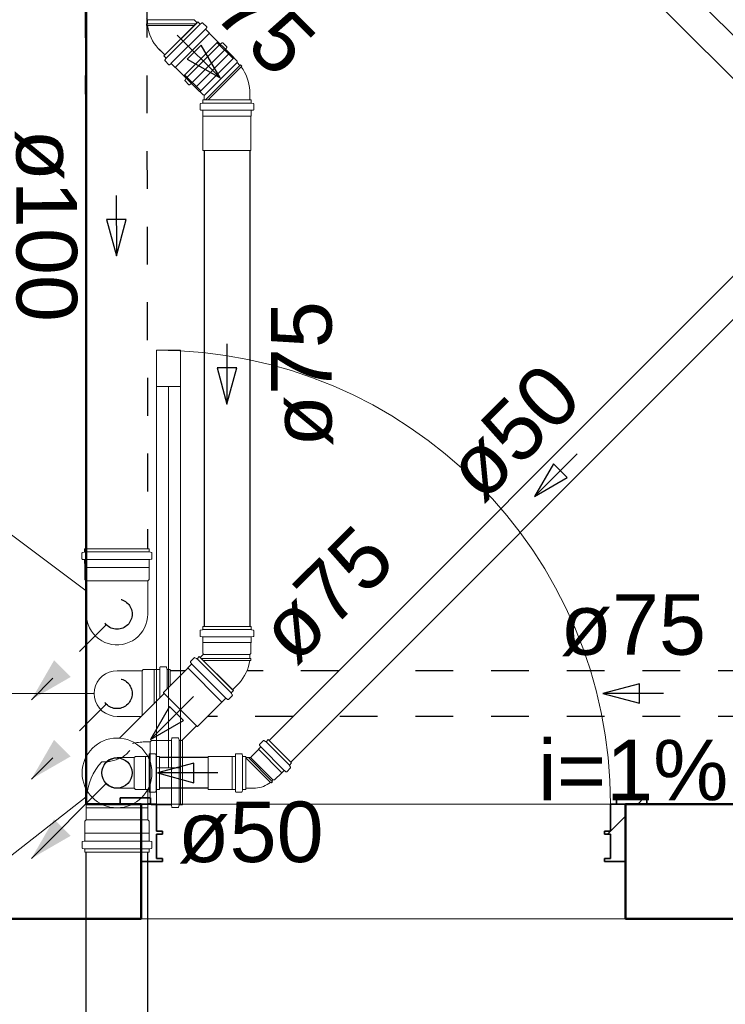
# Model space of a CAD drawing. Header units: millimetres. Extents: x 567 to 934, y -1 to 364.
# Tile 170 of 256: x 640.62 to 642.95, y 102.73 to 105.99. Entities that reach past the tile are written whole.
import ezdxf

# ---------------------------------------------------------------- set-up
doc = ezdxf.new("R2010")
doc.units = ezdxf.units.MM
doc.header["$MEASUREMENT"] = 0
doc.linetypes.add('JIS_02_1.2', pattern=[0.25, 0.125, -0.125])
doc.linetypes.add('NULL', pattern=[0])
for name, color, linetype, lineweight in [('A-DETL-GENF', 7, 'Continuous', 13), ('A-DETL-GENF-HDLN', 7, 'Continuous', 13), ('A-WALL', 7, 'Continuous', 25), ('AP-Condutos', 14, 'JIS_02_1.2', 25), ('AP-Indicação coluna', 14, 'Continuous', 13), ('AP-Sentido conduto', 14, 'Continuous', 30), ('AP-Textos conduto', 7, 'Continuous', 9), ('ARQ-ALV-REB', 7, 'Continuous', 18), ('ARQ-ESQUAD', 7, 'Continuous', 25), ('CV-Condutos', 14, 'Continuous', 25), ('Simbolos', 14, 'Continuous', 20), ('Simbolos_int', 14, 'Continuous', 15), ('TQ-Condutos', 14, 'Continuous', 25), ('TQ-Indicação coluna', 14, 'Continuous', 13), ('TQ-Sentido conduto', 14, 'Continuous', 30), ('TQ-Textos conduto', 7, 'Continuous', 9)]:
    doc.layers.add(name, color=color, linetype=linetype, lineweight=lineweight)
doc.styles.add('Arial', font='arial.ttf')
pattern_1 = [(45, (577.2211, 84.8622), (-0.673519, 0.673519), []), (45, (577.4591, 84.8622), (5e-17, 1.347038), []), (45, (576.9831, 84.8622), (5e-17, 1.347038), [])]

msp = doc.modelspace()

# ---------------------------------------------------------------- hatches: boundary and pattern name
at = {"layer": 'AP-Condutos', "linetype": 'Continuous'}
for points in [[(640.6581, 103.7391), (640.788, 103.8141), (640.7331, 103.8691)], [(640.6581, 103.4766), (640.788, 103.5516), (640.7331, 103.6065)]]:
    msp.add_hatch(color=151, dxfattribs=at).paths.add_polyline_path(points)
at = {"layer": 'ARQ-ESQUAD', "lineweight": 13}
h = msp.add_hatch(dxfattribs=at)
h.set_pattern_fill('FP_10', color=8, scale=2, angle=180, style=0, pattern_type=2)
h.set_pattern_definition(pattern_1)
h.paths.add_polyline_path([(642.6211, 103.3942), (642.6911, 103.3942), (642.6911, 103.4142), (642.5911, 103.4142), (642.5911, 103.3942)])
h.paths.add_polyline_path([(641.0211, 103.3942), (641.0511, 103.3942), (641.0511, 103.4142), (640.9511, 103.4142), (640.9511, 103.3942)])
h = msp.add_hatch(dxfattribs=at)
h.set_pattern_fill('FP_10', color=8, scale=2, angle=180, style=0, pattern_type=2)
h.set_pattern_definition(pattern_1)
h.paths.add_polyline_path([(642.5511, 103.2042), (642.6211, 103.2042), (642.6211, 103.3942), (642.5711, 103.3942), (642.5711, 103.3042), (642.5511, 103.3042), (642.5511, 103.2942), (642.5711, 103.2942), (642.5711, 103.2142), (642.5511, 103.2142)])
h.paths.add_polyline_path([(641.0911, 103.2042), (641.0911, 103.2142), (641.0711, 103.2142), (641.0711, 103.2942), (641.0911, 103.2942), (641.0911, 103.3042), (641.0711, 103.3042), (641.0711, 103.3942), (641.0211, 103.3942), (641.0211, 103.2042)])
at = {"layer": 'TQ-Condutos', "linetype": 'Continuous'}
msp.add_hatch(color=73, dxfattribs=at).paths.add_polyline_path([(640.6581, 103.2141), (640.788, 103.2891), (640.7331, 103.344)])

# ---------------------------------------------------------------- linework, layer by layer
at = {"layer": 'A-DETL-GENF', "color": 8}
for p, q in [((641.0711, 104.8942), (641.0711, 103.3942)), ((641.1511, 104.8942), (641.0711, 104.8942)), ((641.0711, 104.8942), (641.1511, 104.8942)), ((641.0711, 104.7742), (641.0711, 104.8942)), ((641.1511, 103.3942), (641.1511, 104.8942)), ((641.1511, 104.8942), (641.1511, 104.7742)), ((641.1511, 104.7742), (641.0711, 104.7742)), ((641.1111, 104.7742), (641.1111, 103.5142)), ((641.0711, 103.5142), (641.1511, 103.5142)), ((641.0711, 103.3942), (641.0711, 103.5142)), ((641.1511, 103.5142), (641.1511, 103.3942)), ((641.0711, 103.3942), (641.1511, 103.3942)), ((641.1511, 103.3942), (641.0711, 103.3942))]:
    msp.add_line(p, q, dxfattribs=at)
at = {"layer": 'A-DETL-GENF-HDLN', "color": 8}
msp.add_arc((641.0711, 103.3942), 1.5, 0, 90, dxfattribs=at)
at = {"layer": 'A-WALL', "color": 8, "lineweight": 50}
for p, q in [((640.8391, 103.3942), (640.8391, 106.7181)), ((641.0211, 103.3942), (640.8391, 103.3942)), ((641.0211, 103.0142), (641.0211, 103.3942)), ((643.3889, 103.3942), (642.6211, 103.3942)), ((642.6211, 103.3942), (642.6211, 103.0142)), ((639.3091, 103.0142), (641.0211, 103.0142)), ((642.6211, 103.0142), (643.9711, 103.0142))]:
    msp.add_line(p, q, dxfattribs=at)
at = {"layer": 'AP-Condutos'}
for p, q in [((640.8354, 106.3021), (640.839, 104.2378)), ((641.0386, 106.3025), (641.0422, 104.2382)), ((641.1666, 103.8349), (641.117, 103.8349)), ((641.6735, 103.8349), (641.3702, 103.8349)), ((644.0517, 103.8349), (641.8168, 103.8349)), ((641.5227, 103.6839), (641.2404, 103.6839)), ((644.0517, 103.6839), (641.666, 103.6839))]:
    msp.add_line(p, q, dxfattribs=at)
for points in [[(640.9056, 103.9866), (640.6581, 103.7391)], [(640.9056, 103.7241), (640.6581, 103.4766)]]:
    msp.add_lwpolyline(points, dxfattribs=at)
for centre in [(640.941, 104.022), (640.941, 103.7594)]:
    msp.add_circle(centre, 0.05, dxfattribs=at)
at = {"layer": 'AP-Indicação coluna'}
for p, q in [((640.3389, 104.4745), (640.8392, 104.0984)), ((640.148, 103.7594), (640.8655, 103.7594))]:
    msp.add_line(p, q, dxfattribs=at)
at = {"layer": 'AP-Sentido conduto'}
for p, q in [((640.971, 105.3264), (640.9063, 105.3263)), ((640.9063, 105.3263), (640.9389, 105.2056)), ((640.9389, 105.2056), (640.971, 105.3264)), ((642.6669, 103.7918), (642.5461, 103.7594)), ((642.6669, 103.7271), (642.6669, 103.7918)), ((642.5461, 103.7594), (642.6669, 103.7271))]:
    msp.add_line(p, q, dxfattribs=at)
for points in [[(640.9385, 105.4056), (640.9389, 105.2056)], [(642.7461, 103.7594), (642.5461, 103.7594)]]:
    msp.add_lwpolyline(points, dxfattribs=at)
at = {"layer": 'ARQ-ALV-REB', "color": 8}
for p, q in [((642.5711, 103.3942), (641.1511, 103.3942)), ((642.6211, 103.0142), (641.0211, 103.0142))]:
    msp.add_line(p, q, dxfattribs=at)
at = {"layer": 'ARQ-ESQUAD', "color": 8, "lineweight": 35}
for p, q in [((641.0511, 103.4142), (640.9511, 103.4142)), ((640.9511, 103.4142), (640.9511, 103.3942)), ((641.0511, 103.3942), (641.0511, 103.4142)), ((642.6911, 103.4142), (642.5911, 103.4142)), ((642.5911, 103.4142), (642.5911, 103.3942)), ((642.6911, 103.3942), (642.6911, 103.4142)), ((641.0711, 103.3942), (641.0211, 103.3942)), ((641.0211, 103.3942), (641.0511, 103.3942)), ((641.0711, 103.3042), (641.0711, 103.3942)), ((642.6211, 103.3942), (642.5711, 103.3942)), ((642.5711, 103.3942), (642.5711, 103.3042)), ((642.5911, 103.3942), (642.6211, 103.3942)), ((641.0911, 103.3042), (641.0711, 103.3042)), ((641.0911, 103.2942), (641.0911, 103.3042)), ((642.5711, 103.3042), (642.5511, 103.3042)), ((642.5511, 103.3042), (642.5511, 103.2942)), ((641.0711, 103.2142), (641.0711, 103.2942)), ((641.0711, 103.2942), (641.0911, 103.2942)), ((642.5511, 103.2942), (642.5711, 103.2942)), ((642.5711, 103.2942), (642.5711, 103.2142)), ((641.0211, 103.2042), (641.0911, 103.2042)), ((641.0911, 103.2142), (641.0711, 103.2142)), ((641.0911, 103.2042), (641.0911, 103.2142)), ((642.5711, 103.2142), (642.5511, 103.2142)), ((642.5511, 103.2142), (642.5511, 103.2042)), ((642.5511, 103.2042), (642.6211, 103.2042))]:
    msp.add_line(p, q, dxfattribs=at)
at = {"layer": 'CV-Condutos'}
for p, q in [((643.3109, 105.6008), (642.8263, 106.0854)), ((643.2392, 105.529), (642.7546, 106.0137))]:
    msp.add_line(p, q, dxfattribs=at)
at = {"layer": 'Simbolos'}
for p, q in [((641.038, 105.9902), (641.0416, 105.9866)), ((641.0416, 105.9734), (641.0386, 105.9731)), ((641.0386, 105.9731), (641.0386, 105.9673)), ((641.0416, 105.9866), (641.0416, 105.9734)), ((641.0958, 105.8671), (641.2084, 105.9797)), ((641.1955, 105.9867), (641.2055, 105.9768)), ((641.2084, 105.9797), (641.2148, 105.9732)), ((641.2172, 105.9729), (641.2226, 105.976)), ((641.225, 105.9757), (641.2374, 105.9633)), ((641.0416, 105.967), (641.0386, 105.9673)), ((641.2343, 105.9568), (641.2375, 105.9606)), ((641.2345, 105.9541), (641.2466, 105.942)), ((641.2466, 105.942), (641.2466, 105.9413)), ((641.2466, 105.9413), (641.3264, 105.8615)), ((641.2746, 105.9135), (641.162, 105.8009)), ((641.2746, 105.9135), (641.281, 105.907)), ((641.2834, 105.9067), (641.2888, 105.9098)), ((641.2912, 105.9095), (641.3036, 105.8971)), ((641.0799, 105.8888), (641.0987, 105.87)), ((641.3003, 105.8903), (641.3037, 105.8944)), ((641.3004, 105.8876), (641.3124, 105.8756)), ((641.3124, 105.8756), (641.3124, 105.8749)), ((641.3124, 105.8749), (641.3375, 105.8498)), ((641.0958, 105.8671), (641.1022, 105.8606)), ((641.1025, 105.8582), (641.0994, 105.8528)), ((641.0997, 105.8504), (641.1121, 105.838)), ((641.1186, 105.8411), (641.1148, 105.8379)), ((641.1213, 105.841), (641.1334, 105.8289)), ((641.2154, 105.7491), (641.3264, 105.8601)), ((641.3264, 105.8615), (641.3264, 105.8601)), ((641.3375, 105.8498), (641.3375, 105.8447)), ((641.3375, 105.8447), (641.3468, 105.8354)), ((641.3468, 105.8354), (641.3491, 105.8373)), ((641.3491, 105.8373), (641.3533, 105.8332)), ((641.1334, 105.8289), (641.1342, 105.8289)), ((641.1342, 105.8289), (641.2139, 105.7491)), ((641.3514, 105.8309), (641.3533, 105.8332)), ((641.162, 105.8009), (641.1684, 105.7944)), ((641.1687, 105.792), (641.1656, 105.7866)), ((641.1659, 105.7842), (641.1783, 105.7718)), ((641.1851, 105.7752), (641.181, 105.7717)), ((641.1878, 105.775), (641.1998, 105.7631)), ((641.1998, 105.7631), (641.2005, 105.7631)), ((641.2005, 105.7631), (641.2256, 105.7379)), ((641.2139, 105.7491), (641.2154, 105.7491)), ((641.3796, 105.7485), (641.3796, 105.7219)), ((641.2155, 105.7073), (641.2155, 105.6898)), ((641.223, 105.7109), (641.217, 105.7093)), ((641.2245, 105.7219), (641.3837, 105.7219)), ((641.2245, 105.7219), (641.2245, 105.7128)), ((641.2256, 105.7379), (641.2266, 105.7379)), ((641.2286, 105.736), (641.2286, 105.7219)), ((641.3837, 105.7219), (641.3837, 105.7128)), ((641.3852, 105.7109), (641.3912, 105.7093)), ((641.3927, 105.7073), (641.3927, 105.6898)), ((641.2223, 105.6874), (641.2173, 105.6878)), ((641.2241, 105.6854), (641.2241, 105.6683)), ((641.3841, 105.6854), (641.3841, 105.6683)), ((641.3859, 105.6874), (641.3909, 105.6878)), ((641.2241, 105.6683), (641.2246, 105.6678)), ((641.2246, 105.6678), (641.2246, 105.5549)), ((641.3841, 105.6683), (641.3836, 105.6678)), ((641.3836, 105.6678), (641.3836, 105.5549)), ((641.2246, 105.5549), (641.2256, 105.5539)), ((641.2256, 105.5539), (641.3826, 105.5539)), ((641.3836, 105.5549), (641.3826, 105.5539)), ((640.8253, 104.2235), (640.8253, 104.2046)), ((640.8268, 104.2254), (640.8326, 104.227)), ((640.8341, 104.2378), (641.0471, 104.2382)), ((640.8341, 104.2378), (640.8341, 104.2289)), ((641.0471, 104.2382), (641.0471, 104.2293)), ((641.0544, 104.2258), (641.0486, 104.2274)), ((641.0559, 104.2239), (641.0559, 104.205)), ((640.8272, 104.2026), (640.8323, 104.2021)), ((640.8341, 104.2001), (640.8342, 104.176)), ((641.0471, 104.2005), (641.0472, 104.1764)), ((641.0541, 104.203), (641.049, 104.2025)), ((640.8342, 104.176), (640.8347, 104.1755)), ((640.8347, 104.1755), (640.8348, 104.136)), ((641.0472, 104.1764), (641.0467, 104.1759)), ((641.0467, 104.1759), (641.0468, 104.1364)), ((640.8348, 104.136), (640.8392, 104.1316)), ((640.8392, 104.1316), (640.8394, 104.0218)), ((641.0468, 104.1364), (641.0424, 104.1319)), ((641.0424, 104.1319), (641.0426, 104.0222)), ((641.2155, 103.9669), (641.2155, 103.9494)), ((641.223, 103.9704), (641.217, 103.9688)), ((641.3837, 103.9815), (641.2245, 103.9815)), ((641.2245, 103.9815), (641.2245, 103.9724)), ((641.3837, 103.9815), (641.3837, 103.9724)), ((641.3852, 103.9704), (641.3912, 103.9688)), ((641.3927, 103.9669), (641.3927, 103.9494)), ((641.2227, 103.9469), (641.2173, 103.9474)), ((641.2245, 103.9449), (641.2245, 103.928)), ((641.2245, 103.928), (641.225, 103.9275)), ((641.225, 103.9275), (641.225, 103.892)), ((641.3837, 103.928), (641.3832, 103.9275)), ((641.3832, 103.9275), (641.3832, 103.892)), ((641.3837, 103.9449), (641.3837, 103.928)), ((641.3855, 103.9469), (641.3909, 103.9474)), ((641.2257, 103.8885), (641.2158, 103.8785)), ((641.225, 103.892), (641.2257, 103.8913)), ((641.3832, 103.892), (641.3796, 103.8884)), ((641.3796, 103.8884), (641.3796, 103.8752)), ((641.1868, 103.8559), (641.1747, 103.8438)), ((641.1869, 103.8586), (641.1837, 103.8624)), ((641.1962, 103.8775), (641.1839, 103.8651)), ((641.204, 103.8747), (641.1986, 103.8778)), ((641.2129, 103.8814), (641.2065, 103.875)), ((641.2129, 103.8814), (641.3255, 103.7689)), ((641.3796, 103.8752), (641.3826, 103.8749)), ((641.3796, 103.8688), (641.3826, 103.8691)), ((641.3826, 103.8749), (641.3826, 103.8691)), ((641.0239, 103.8349), (640.941, 103.8349)), ((641.0275, 103.8385), (641.0239, 103.8349)), ((641.063, 103.8385), (641.0275, 103.8385)), ((641.0635, 103.839), (641.063, 103.8385)), ((641.0804, 103.839), (641.0635, 103.839)), ((641.0824, 103.8409), (641.0829, 103.8462)), ((641.1024, 103.848), (641.0849, 103.848)), ((641.1747, 103.8431), (641.0949, 103.7633)), ((641.1059, 103.8405), (641.1043, 103.8466)), ((641.117, 103.839), (641.1079, 103.839)), ((641.117, 103.839), (641.117, 103.7853)), ((641.1747, 103.8438), (641.1747, 103.8431)), ((641.3414, 103.7906), (641.3226, 103.7718)), ((641.0949, 103.7633), (641.0949, 103.7619)), ((641.0949, 103.7619), (641.2059, 103.6508)), ((641.3187, 103.76), (641.3218, 103.7546)), ((641.3255, 103.7689), (641.319, 103.7624)), ((641.2871, 103.7306), (641.2073, 103.6508)), ((641.2878, 103.7306), (641.2871, 103.7306)), ((641.2999, 103.7428), (641.2878, 103.7306)), ((641.3026, 103.7429), (641.3065, 103.7397)), ((641.3215, 103.7522), (641.3092, 103.7398)), ((641.0212, 103.6839), (640.941, 103.6839)), ((641.2073, 103.6508), (641.2059, 103.6508)), ((641.05, 103.5994), (641.0382, 103.5994)), ((641.0549, 103.6043), (641.05, 103.5994)), ((641.1193, 103.6043), (641.0549, 103.6043)), ((641.1217, 103.6113), (641.1213, 103.6062)), ((641.1426, 103.6131), (641.1237, 103.6131)), ((641.1446, 103.6117), (641.1461, 103.6058)), ((641.157, 103.6043), (641.1481, 103.6043)), ((641.157, 103.6043), (641.157, 103.3913)), ((641.4241, 103.6034), (641.4117, 103.591)), ((641.4265, 103.6037), (641.4319, 103.6007)), ((641.4404, 103.6071), (641.4343, 103.601)), ((641.5178, 103.5298), (641.4404, 103.6071)), ((641.0668, 103.5605), (641.0493, 103.5605)), ((641.0687, 103.559), (641.0703, 103.5531)), ((641.3522, 103.5605), (641.3347, 103.5605)), ((641.3541, 103.559), (641.3557, 103.5531)), ((641.4083, 103.5744), (641.3845, 103.5506)), ((641.4149, 103.5816), (641.4083, 103.575)), ((641.4083, 103.575), (641.4083, 103.5744)), ((641.4116, 103.5883), (641.415, 103.5843)), ((640.9979, 103.5476), (640.941, 103.5476)), ((641.0015, 103.5512), (640.9979, 103.5476)), ((641.0351, 103.5512), (641.0015, 103.5512)), ((641.0355, 103.5516), (641.0351, 103.5512)), ((641.0448, 103.5516), (641.0355, 103.5516)), ((641.0473, 103.5587), (641.0468, 103.5534)), ((641.081, 103.5516), (641.0723, 103.5516)), ((641.081, 103.5516), (641.081, 103.4422)), ((641.3205, 103.5512), (641.2424, 103.5512)), ((641.3209, 103.5516), (641.3205, 103.5512)), ((641.3302, 103.5516), (641.3209, 103.5516)), ((641.3327, 103.5587), (641.3322, 103.5534)), ((641.3664, 103.5516), (641.3577, 103.5516)), ((641.3664, 103.5516), (641.3664, 103.4422)), ((641.3825, 103.5476), (641.3664, 103.5476)), ((641.3845, 103.5506), (641.3845, 103.5496)), ((641.5178, 103.5298), (641.5116, 103.5236)), ((641.4851, 103.4976), (641.4613, 103.4739)), ((641.4856, 103.4976), (641.4851, 103.4976)), ((641.4922, 103.5042), (641.4856, 103.4976)), ((641.499, 103.501), (641.4949, 103.5044)), ((641.5141, 103.5135), (641.5017, 103.5011)), ((641.5144, 103.5159), (641.5113, 103.5212)), ((641.448, 103.4657), (641.4503, 103.4637)), ((641.4545, 103.4679), (641.4503, 103.4637)), ((641.4562, 103.4739), (641.4525, 103.4702)), ((641.4525, 103.4702), (641.4545, 103.4679)), ((641.4613, 103.4739), (641.4562, 103.4739)), ((640.8394, 103.3414), (640.8394, 103.4424)), ((640.9979, 103.4462), (640.941, 103.4462)), ((641.0015, 103.4426), (640.9979, 103.4462)), ((641.0351, 103.4426), (641.0015, 103.4426)), ((641.0355, 103.4422), (641.0351, 103.4426)), ((641.0448, 103.4422), (641.0355, 103.4422)), ((641.0426, 103.3414), (641.0426, 103.4424)), ((641.0473, 103.4351), (641.0468, 103.4404)), ((641.0668, 103.4333), (641.0493, 103.4333)), ((641.0687, 103.4348), (641.0703, 103.4407)), ((641.081, 103.4422), (641.0723, 103.4422)), ((641.3205, 103.4426), (641.2424, 103.4426)), ((641.3209, 103.4422), (641.3205, 103.4426)), ((641.3302, 103.4422), (641.3209, 103.4422)), ((641.3327, 103.4351), (641.3322, 103.4404)), ((641.3522, 103.4333), (641.3347, 103.4333)), ((641.3541, 103.4348), (641.3557, 103.4407)), ((641.3664, 103.4422), (641.3577, 103.4422)), ((641.3913, 103.4462), (641.3664, 103.4462)), ((640.8394, 103.3818), (640.8394, 103.4006)), ((641.05, 103.3962), (641.0426, 103.3962)), ((641.0426, 103.3818), (641.0426, 103.3962)), ((641.0549, 103.3913), (641.05, 103.3962)), ((641.1193, 103.3913), (641.0549, 103.3913)), ((641.1217, 103.3844), (641.1213, 103.3895)), ((641.1426, 103.3825), (641.1237, 103.3825)), ((641.1446, 103.384), (641.1461, 103.3899)), ((641.157, 103.3913), (641.1481, 103.3913)), ((640.835, 103.337), (640.8394, 103.3414)), ((640.835, 103.2975), (640.835, 103.337)), ((641.047, 103.337), (641.0426, 103.3414)), ((641.047, 103.2975), (641.047, 103.337)), ((640.8257, 103.2495), (640.8257, 103.2684)), ((640.8275, 103.2704), (640.8326, 103.2709)), ((640.8345, 103.297), (640.835, 103.2975)), ((640.8345, 103.2728), (640.8345, 103.297)), ((641.0475, 103.297), (641.047, 103.2975)), ((641.0475, 103.2728), (641.0475, 103.297)), ((641.0544, 103.2704), (641.0493, 103.2709)), ((641.0563, 103.2495), (641.0563, 103.2684)), ((640.8271, 103.2476), (640.833, 103.246)), ((640.8345, 103.2352), (640.8345, 103.2441)), ((641.0475, 103.2352), (640.8345, 103.2352)), ((641.0475, 103.2352), (641.0475, 103.2441)), ((641.0548, 103.2476), (641.0489, 103.246))]:
    msp.add_line(p, q, dxfattribs=at)
for points in [[(641.2148, 105.9732), (641.215, 105.973), (641.2153, 105.9729), (641.2155, 105.9728), (641.2158, 105.9727), (641.2161, 105.9726), (641.2164, 105.9726), (641.2167, 105.9727), (641.2169, 105.9728), (641.2172, 105.9729)], [(641.225, 105.9757), (641.2248, 105.9759), (641.2246, 105.9761), (641.2243, 105.9762), (641.224, 105.9763), (641.2237, 105.9763), (641.2234, 105.9763), (641.2232, 105.9762), (641.2229, 105.9762), (641.2226, 105.976)], [(641.0416, 105.967), (641.0436, 105.9566), (641.0463, 105.9464), (641.0497, 105.9364), (641.0538, 105.9267), (641.0587, 105.9173), (641.0642, 105.9083), (641.0704, 105.8998), (641.0772, 105.8917), (641.0846, 105.8841)], [(641.2343, 105.9568), (641.2341, 105.9566), (641.234, 105.9563), (641.2339, 105.9559), (641.2339, 105.9556), (641.2339, 105.9553), (641.2339, 105.955), (641.2341, 105.9547), (641.2342, 105.9544), (641.2345, 105.9541)], [(641.2375, 105.9606), (641.2377, 105.9609), (641.2379, 105.9612), (641.238, 105.9615), (641.238, 105.9618), (641.238, 105.9622), (641.2379, 105.9625), (641.2378, 105.9628), (641.2376, 105.9631), (641.2374, 105.9633)], [(641.281, 105.907), (641.2812, 105.9068), (641.2815, 105.9067), (641.2817, 105.9066), (641.282, 105.9065), (641.2823, 105.9064), (641.2826, 105.9064), (641.2829, 105.9065), (641.2831, 105.9066), (641.2834, 105.9067)], [(641.2912, 105.9095), (641.291, 105.9097), (641.2908, 105.9099), (641.2905, 105.91), (641.2902, 105.9101), (641.2899, 105.9101), (641.2896, 105.9101), (641.2894, 105.91), (641.2891, 105.91), (641.2888, 105.9098)], [(641.3003, 105.8903), (641.3001, 105.89), (641.2999, 105.8897), (641.2999, 105.8894), (641.2998, 105.8891), (641.2998, 105.8888), (641.2999, 105.8885), (641.3, 105.8881), (641.3002, 105.8879), (641.3004, 105.8876)], [(641.3037, 105.8944), (641.3039, 105.8947), (641.3041, 105.895), (641.3042, 105.8953), (641.3042, 105.8956), (641.3042, 105.896), (641.3041, 105.8963), (641.304, 105.8966), (641.3038, 105.8969), (641.3036, 105.8971)], [(641.0994, 105.8528), (641.0993, 105.8526), (641.0992, 105.8523), (641.0992, 105.852), (641.0992, 105.8517), (641.0992, 105.8514), (641.0993, 105.8511), (641.0994, 105.8509), (641.0995, 105.8506), (641.0997, 105.8504)], [(641.1025, 105.8582), (641.1027, 105.8585), (641.1028, 105.8588), (641.1028, 105.8591), (641.1028, 105.8593), (641.1028, 105.8596), (641.1027, 105.8599), (641.1026, 105.8602), (641.1024, 105.8604), (641.1022, 105.8606)], [(641.1121, 105.838), (641.1124, 105.8378), (641.1126, 105.8377), (641.1129, 105.8375), (641.1133, 105.8375), (641.1136, 105.8374), (641.1139, 105.8375), (641.1142, 105.8376), (641.1145, 105.8377), (641.1148, 105.8379)], [(641.1213, 105.841), (641.1211, 105.8412), (641.1208, 105.8414), (641.1205, 105.8415), (641.1202, 105.8416), (641.1198, 105.8416), (641.1195, 105.8415), (641.1192, 105.8414), (641.1189, 105.8413), (641.1186, 105.8411)], [(641.3796, 105.7419), (641.3795, 105.7525), (641.3785, 105.763), (641.3769, 105.7734), (641.3744, 105.7837), (641.3712, 105.7938), (641.3673, 105.8036), (641.3626, 105.813), (641.3573, 105.8222), (641.3513, 105.8309)], [(641.1656, 105.7866), (641.1655, 105.7864), (641.1654, 105.7861), (641.1654, 105.7858), (641.1654, 105.7855), (641.1654, 105.7852), (641.1655, 105.7849), (641.1656, 105.7847), (641.1657, 105.7844), (641.1659, 105.7842)], [(641.1687, 105.792), (641.1689, 105.7923), (641.169, 105.7926), (641.169, 105.7929), (641.169, 105.7931), (641.169, 105.7934), (641.1689, 105.7937), (641.1688, 105.794), (641.1686, 105.7942), (641.1684, 105.7944)], [(641.1878, 105.775), (641.1876, 105.7753), (641.1873, 105.7754), (641.187, 105.7755), (641.1867, 105.7756), (641.1863, 105.7756), (641.186, 105.7756), (641.1857, 105.7755), (641.1854, 105.7754), (641.1851, 105.7752)], [(641.1783, 105.7718), (641.1786, 105.7716), (641.1788, 105.7715), (641.1791, 105.7713), (641.1795, 105.7713), (641.1798, 105.7712), (641.1801, 105.7713), (641.1804, 105.7714), (641.1807, 105.7715), (641.181, 105.7717)], [(641.217, 105.7093), (641.2167, 105.7092), (641.2165, 105.709), (641.2162, 105.7089), (641.216, 105.7087), (641.2158, 105.7084), (641.2157, 105.7082), (641.2156, 105.7079), (641.2155, 105.7076), (641.2155, 105.7073)], [(641.223, 105.7109), (641.2233, 105.711), (641.2236, 105.7111), (641.2238, 105.7113), (641.224, 105.7115), (641.2242, 105.7117), (641.2243, 105.712), (641.2244, 105.7123), (641.2245, 105.7125), (641.2245, 105.7128)], [(641.2286, 105.736), (641.2286, 105.7361), (641.2286, 105.7363), (641.2285, 105.7365), (641.2285, 105.7366), (641.2284, 105.7368), (641.2283, 105.737), (641.2282, 105.7371), (641.2281, 105.7372), (641.228, 105.7374), (641.2279, 105.7375), (641.2278, 105.7376), (641.2276, 105.7377), (641.2274, 105.7378), (641.2273, 105.7378), (641.2271, 105.7379), (641.227, 105.7379), (641.2268, 105.7379), (641.2266, 105.738)], [(641.3837, 105.7128), (641.3837, 105.7125), (641.3838, 105.7123), (641.3839, 105.712), (641.384, 105.7117), (641.3842, 105.7115), (641.3844, 105.7113), (641.3847, 105.7111), (641.3849, 105.711), (641.3852, 105.7109)], [(641.3927, 105.7073), (641.3927, 105.7076), (641.3926, 105.7079), (641.3925, 105.7082), (641.3924, 105.7084), (641.3922, 105.7087), (641.392, 105.7089), (641.3918, 105.709), (641.3915, 105.7092), (641.3912, 105.7093)], [(641.2155, 105.6898), (641.2155, 105.6895), (641.2156, 105.6892), (641.2158, 105.6889), (641.2159, 105.6886), (641.2162, 105.6884), (641.2164, 105.6882), (641.2167, 105.688), (641.217, 105.6879), (641.2173, 105.6879)], [(641.2241, 105.6854), (641.2241, 105.6858), (641.224, 105.6861), (641.2239, 105.6864), (641.2237, 105.6867), (641.2235, 105.6869), (641.2232, 105.6871), (641.2229, 105.6873), (641.2226, 105.6874), (641.2223, 105.6874)], [(641.3859, 105.6874), (641.3856, 105.6874), (641.3853, 105.6873), (641.385, 105.6871), (641.3848, 105.6869), (641.3845, 105.6867), (641.3844, 105.6864), (641.3842, 105.6861), (641.3841, 105.6858), (641.3841, 105.6854)], [(641.3909, 105.6879), (641.3912, 105.6879), (641.3915, 105.688), (641.3918, 105.6882), (641.3921, 105.6884), (641.3923, 105.6886), (641.3925, 105.6889), (641.3926, 105.6892), (641.3927, 105.6895), (641.3927, 105.6898)], [(640.8268, 104.2254), (640.8265, 104.2253), (640.8262, 104.2252), (640.826, 104.225), (640.8258, 104.2248), (640.8256, 104.2246), (640.8255, 104.2243), (640.8254, 104.224), (640.8253, 104.2238), (640.8253, 104.2235)], [(640.8326, 104.227), (640.8329, 104.2271), (640.8331, 104.2272), (640.8334, 104.2274), (640.8336, 104.2276), (640.8338, 104.2278), (640.8339, 104.2281), (640.834, 104.2284), (640.8341, 104.2286), (640.8341, 104.2289)], [(641.0471, 104.2293), (641.0471, 104.229), (641.0472, 104.2287), (641.0473, 104.2285), (641.0474, 104.2282), (641.0476, 104.228), (641.0478, 104.2278), (641.048, 104.2276), (641.0483, 104.2275), (641.0486, 104.2274)], [(641.0559, 104.2239), (641.0559, 104.2242), (641.0558, 104.2244), (641.0557, 104.2247), (641.0556, 104.225), (641.0554, 104.2252), (641.0552, 104.2254), (641.0549, 104.2256), (641.0547, 104.2257), (641.0544, 104.2258)], [(640.8253, 104.2046), (640.8254, 104.2042), (640.8254, 104.2039), (640.8256, 104.2036), (640.8258, 104.2033), (640.826, 104.2031), (640.8262, 104.2029), (640.8265, 104.2027), (640.8268, 104.2026), (640.8272, 104.2026)], [(640.8341, 104.2001), (640.8341, 104.2005), (640.834, 104.2008), (640.8339, 104.2011), (640.8337, 104.2014), (640.8335, 104.2016), (640.8332, 104.2018), (640.8329, 104.202), (640.8326, 104.2021), (640.8323, 104.2021)], [(641.049, 104.2025), (641.0486, 104.2025), (641.0483, 104.2023), (641.048, 104.2022), (641.0478, 104.202), (641.0476, 104.2017), (641.0474, 104.2015), (641.0472, 104.2012), (641.0472, 104.2008), (641.0471, 104.2005)], [(641.0541, 104.203), (641.0544, 104.203), (641.0547, 104.2031), (641.055, 104.2033), (641.0553, 104.2035), (641.0555, 104.2037), (641.0557, 104.204), (641.0558, 104.2043), (641.0559, 104.2046), (641.0559, 104.205)], [(640.8394, 104.0218), (640.8401, 104.01), (640.8421, 103.9984), (640.8455, 103.9871), (640.8502, 103.9762), (640.8562, 103.966), (640.8632, 103.9565), (640.8714, 103.948), (640.8804, 103.9404), (640.8903, 103.9339), (640.9009, 103.9286), (640.912, 103.9246), (640.9235, 103.9219), (640.9352, 103.9206), (640.947, 103.9206), (640.9588, 103.922), (640.9703, 103.9247), (640.9814, 103.9288), (640.9919, 103.9341), (641.0018, 103.9406), (641.0108, 103.9482), (641.0189, 103.9568), (641.0259, 103.9663), (641.0318, 103.9766), (641.0365, 103.9874), (641.0399, 103.9987), (641.0419, 104.0104), (641.0426, 104.0222)], [(641.217, 103.9688), (641.2167, 103.9687), (641.2165, 103.9686), (641.2162, 103.9684), (641.216, 103.9682), (641.2158, 103.968), (641.2157, 103.9677), (641.2156, 103.9675), (641.2155, 103.9672), (641.2155, 103.9669)], [(641.223, 103.9704), (641.2233, 103.9705), (641.2236, 103.9707), (641.2238, 103.9708), (641.224, 103.971), (641.2242, 103.9713), (641.2243, 103.9715), (641.2244, 103.9718), (641.2245, 103.9721), (641.2245, 103.9724)], [(641.3837, 103.9724), (641.3837, 103.9721), (641.3838, 103.9718), (641.3839, 103.9715), (641.384, 103.9713), (641.3842, 103.971), (641.3844, 103.9708), (641.3847, 103.9707), (641.3849, 103.9705), (641.3852, 103.9704)], [(641.3927, 103.9669), (641.3927, 103.9672), (641.3926, 103.9675), (641.3925, 103.9677), (641.3924, 103.968), (641.3922, 103.9682), (641.392, 103.9684), (641.3918, 103.9686), (641.3915, 103.9687), (641.3912, 103.9688)], [(641.2155, 103.9494), (641.2155, 103.9491), (641.2156, 103.9487), (641.2158, 103.9484), (641.2159, 103.9482), (641.2162, 103.9479), (641.2164, 103.9477), (641.2167, 103.9476), (641.217, 103.9475), (641.2173, 103.9474)], [(641.2245, 103.9449), (641.2245, 103.9453), (641.2244, 103.9456), (641.2243, 103.9459), (641.2241, 103.9462), (641.2239, 103.9464), (641.2236, 103.9466), (641.2233, 103.9468), (641.223, 103.9469), (641.2227, 103.9469)], [(641.3855, 103.9469), (641.3852, 103.9469), (641.3849, 103.9468), (641.3846, 103.9466), (641.3844, 103.9464), (641.3841, 103.9462), (641.384, 103.9459), (641.3838, 103.9456), (641.3837, 103.9453), (641.3837, 103.9449)], [(641.3909, 103.9474), (641.3912, 103.9475), (641.3915, 103.9476), (641.3918, 103.9477), (641.3921, 103.9479), (641.3923, 103.9482), (641.3925, 103.9484), (641.3926, 103.9487), (641.3927, 103.9491), (641.3927, 103.9494)], [(641.2257, 103.8885), (641.2258, 103.8886), (641.2259, 103.8887), (641.226, 103.8889), (641.2261, 103.889), (641.2262, 103.8892), (641.2262, 103.8894), (641.2263, 103.8895), (641.2263, 103.8897), (641.2263, 103.8899), (641.2263, 103.89), (641.2263, 103.8902), (641.2262, 103.8904), (641.2262, 103.8906), (641.2261, 103.8907), (641.226, 103.8909), (641.2259, 103.891), (641.2258, 103.8912), (641.2257, 103.8913)], [(641.1839, 103.8651), (641.1836, 103.8649), (641.1835, 103.8646), (641.1834, 103.8643), (641.1833, 103.8639), (641.1833, 103.8636), (641.1833, 103.8633), (641.1834, 103.863), (641.1835, 103.8627), (641.1837, 103.8624)], [(641.1868, 103.8559), (641.187, 103.8562), (641.1872, 103.8564), (641.1873, 103.8567), (641.1874, 103.8571), (641.1874, 103.8574), (641.1874, 103.8577), (641.1873, 103.858), (641.1871, 103.8583), (641.1869, 103.8586)], [(641.1986, 103.8778), (641.1984, 103.8779), (641.1981, 103.878), (641.1978, 103.8781), (641.1975, 103.8781), (641.1972, 103.878), (641.197, 103.8779), (641.1967, 103.8778), (641.1964, 103.8777), (641.1962, 103.8775)], [(641.2041, 103.8747), (641.2043, 103.8745), (641.2046, 103.8745), (641.2049, 103.8744), (641.2052, 103.8744), (641.2055, 103.8744), (641.2057, 103.8745), (641.206, 103.8746), (641.2062, 103.8748), (641.2065, 103.875)], [(641.3367, 103.7859), (641.3441, 103.7935), (641.3509, 103.8015), (641.357, 103.8101), (641.3626, 103.8191), (641.3674, 103.8285), (641.3716, 103.8382), (641.375, 103.8482), (641.3777, 103.8584), (641.3796, 103.8688)], [(640.941, 103.8349), (640.9278, 103.8338), (640.9151, 103.8304), (640.9032, 103.8248), (640.8924, 103.8173), (640.8831, 103.808), (640.8756, 103.7972), (640.87, 103.7853), (640.8666, 103.7726), (640.8655, 103.7594), (640.8666, 103.7463), (640.87, 103.7336), (640.8756, 103.7217), (640.8831, 103.7109), (640.8924, 103.7016), (640.9032, 103.6941), (640.9151, 103.6885), (640.9278, 103.6851), (640.941, 103.6839)], [(641.0804, 103.839), (641.0807, 103.8391), (641.0811, 103.8392), (641.0814, 103.8393), (641.0816, 103.8395), (641.0819, 103.8397), (641.0821, 103.8399), (641.0822, 103.8402), (641.0823, 103.8405), (641.0824, 103.8409)], [(641.0849, 103.848), (641.0845, 103.848), (641.0842, 103.8479), (641.0839, 103.8478), (641.0836, 103.8476), (641.0834, 103.8474), (641.0832, 103.8471), (641.083, 103.8469), (641.0829, 103.8465), (641.0829, 103.8462)], [(641.1043, 103.8466), (641.1042, 103.8468), (641.1041, 103.8471), (641.1039, 103.8473), (641.1037, 103.8475), (641.1035, 103.8477), (641.1032, 103.8479), (641.1029, 103.848), (641.1027, 103.848), (641.1024, 103.848)], [(641.1059, 103.8405), (641.106, 103.8403), (641.1061, 103.84), (641.1063, 103.8398), (641.1065, 103.8396), (641.1068, 103.8394), (641.107, 103.8392), (641.1073, 103.8391), (641.1076, 103.8391), (641.1079, 103.839)], [(641.319, 103.7624), (641.3188, 103.7622), (641.3187, 103.762), (641.3186, 103.7617), (641.3185, 103.7614), (641.3185, 103.7611), (641.3185, 103.7608), (641.3185, 103.7605), (641.3186, 103.7603), (641.3187, 103.76)], [(641.3215, 103.7522), (641.3217, 103.7524), (641.3219, 103.7526), (641.322, 103.7529), (641.3221, 103.7532), (641.3221, 103.7535), (641.3221, 103.7538), (641.3221, 103.7541), (641.322, 103.7543), (641.3218, 103.7546)], [(641.3026, 103.7429), (641.3024, 103.7431), (641.3021, 103.7432), (641.3018, 103.7433), (641.3014, 103.7433), (641.3011, 103.7433), (641.3008, 103.7433), (641.3005, 103.7431), (641.3002, 103.743), (641.2999, 103.7428)], [(641.3065, 103.7397), (641.3067, 103.7395), (641.307, 103.7394), (641.3073, 103.7393), (641.3077, 103.7392), (641.308, 103.7392), (641.3083, 103.7393), (641.3086, 103.7394), (641.3089, 103.7396), (641.3092, 103.7398)], [(641.0382, 103.5994), (641.0329, 103.5994), (641.0277, 103.5992), (641.0225, 103.5988), (641.0173, 103.5984), (641.0122, 103.5977), (641.007, 103.597), (641.0019, 103.5961), (640.9967, 103.5951), (640.9917, 103.5939)], [(641.1193, 103.6043), (641.1196, 103.6044), (641.1199, 103.6045), (641.1202, 103.6046), (641.1205, 103.6048), (641.1208, 103.605), (641.121, 103.6052), (641.1211, 103.6055), (641.1212, 103.6058), (641.1213, 103.6062)], [(641.1237, 103.6131), (641.1234, 103.6131), (641.1231, 103.613), (641.1228, 103.6129), (641.1225, 103.6127), (641.1223, 103.6125), (641.1221, 103.6122), (641.1219, 103.612), (641.1218, 103.6116), (641.1217, 103.6113)], [(641.1446, 103.6117), (641.1445, 103.6119), (641.1443, 103.6122), (641.1442, 103.6124), (641.144, 103.6126), (641.1437, 103.6128), (641.1435, 103.613), (641.1432, 103.6131), (641.1429, 103.6131), (641.1426, 103.6131)], [(641.1461, 103.6058), (641.1462, 103.6056), (641.1464, 103.6053), (641.1465, 103.6051), (641.1467, 103.6049), (641.147, 103.6047), (641.1472, 103.6045), (641.1475, 103.6044), (641.1478, 103.6044), (641.1481, 103.6043)], [(641.4265, 103.6037), (641.4263, 103.6039), (641.426, 103.604), (641.4257, 103.604), (641.4254, 103.604), (641.4251, 103.604), (641.4249, 103.6039), (641.4246, 103.6038), (641.4243, 103.6036), (641.4241, 103.6034)], [(641.4319, 103.6007), (641.4321, 103.6005), (641.4324, 103.6005), (641.4327, 103.6004), (641.433, 103.6004), (641.4333, 103.6004), (641.4336, 103.6005), (641.4338, 103.6006), (641.4341, 103.6008), (641.4343, 103.601)], [(640.9545, 103.5475), (640.9582, 103.5496), (640.9619, 103.5518), (640.9654, 103.5542), (640.9687, 103.5567), (640.972, 103.5594), (640.9751, 103.5622), (640.9781, 103.5652), (640.981, 103.5684), (640.9837, 103.5716)], [(641.0493, 103.5605), (641.0489, 103.5605), (641.0486, 103.5604), (641.0483, 103.5603), (641.048, 103.5601), (641.0478, 103.5599), (641.0476, 103.5596), (641.0474, 103.5593), (641.0473, 103.559), (641.0473, 103.5587)], [(641.0687, 103.559), (641.0686, 103.5593), (641.0685, 103.5596), (641.0683, 103.5598), (641.0681, 103.56), (641.0679, 103.5602), (641.0676, 103.5603), (641.0674, 103.5604), (641.0671, 103.5605), (641.0668, 103.5605)], [(641.3347, 103.5605), (641.3343, 103.5605), (641.334, 103.5604), (641.3337, 103.5603), (641.3335, 103.5601), (641.3332, 103.5599), (641.333, 103.5596), (641.3328, 103.5593), (641.3327, 103.559), (641.3327, 103.5587)], [(641.3541, 103.559), (641.354, 103.5593), (641.3539, 103.5596), (641.3537, 103.5598), (641.3535, 103.56), (641.3533, 103.5602), (641.353, 103.5603), (641.3528, 103.5604), (641.3525, 103.5605), (641.3522, 103.5605)], [(641.4117, 103.591), (641.4115, 103.5908), (641.4114, 103.5905), (641.4112, 103.5902), (641.4112, 103.5899), (641.4112, 103.5895), (641.4112, 103.5892), (641.4113, 103.5889), (641.4114, 103.5886), (641.4116, 103.5883)], [(641.4149, 103.5816), (641.4151, 103.5818), (641.4153, 103.5821), (641.4154, 103.5824), (641.4154, 103.5828), (641.4155, 103.5831), (641.4154, 103.5834), (641.4153, 103.5837), (641.4152, 103.584), (641.415, 103.5843)], [(640.8903, 103.5335), (640.8799, 103.521), (640.8707, 103.5078), (640.8625, 103.4938), (640.8556, 103.4793), (640.8498, 103.4642), (640.8452, 103.4487), (640.842, 103.4328), (640.84, 103.4168), (640.8394, 103.4006)], [(640.941, 103.5476), (640.9321, 103.5468), (640.9236, 103.5445), (640.9156, 103.5408), (640.9084, 103.5357), (640.9021, 103.5295), (640.897, 103.5223), (640.8933, 103.5142), (640.891, 103.5057), (640.8903, 103.4969), (640.891, 103.4881), (640.8933, 103.4796), (640.897, 103.4716), (640.9021, 103.4643), (640.9084, 103.4581), (640.9156, 103.453), (640.9236, 103.4493), (640.9321, 103.447), (640.941, 103.4462)], [(640.8903, 103.5335), (640.8932, 103.5334), (640.8961, 103.5334), (640.899, 103.5335), (640.9019, 103.5336), (640.9048, 103.5337), (640.9078, 103.5339), (640.9107, 103.5341), (640.9136, 103.5344), (640.9165, 103.5348)], [(640.9165, 103.5348), (640.9209, 103.5356), (640.9252, 103.5366), (640.9296, 103.5377), (640.9339, 103.539), (640.9381, 103.5404), (640.9423, 103.542), (640.9464, 103.5437), (640.9505, 103.5456), (640.9545, 103.5475)], [(641.0448, 103.5516), (641.0451, 103.5516), (641.0455, 103.5517), (641.0458, 103.5518), (641.046, 103.552), (641.0463, 103.5522), (641.0465, 103.5525), (641.0466, 103.5528), (641.0467, 103.5531), (641.0468, 103.5534)], [(641.0703, 103.5531), (641.0704, 103.5528), (641.0705, 103.5526), (641.0707, 103.5523), (641.0709, 103.5521), (641.0712, 103.5519), (641.0714, 103.5518), (641.0717, 103.5517), (641.072, 103.5516), (641.0723, 103.5516)], [(641.3302, 103.5516), (641.3305, 103.5516), (641.3309, 103.5517), (641.3312, 103.5518), (641.3314, 103.552), (641.3317, 103.5522), (641.3319, 103.5525), (641.332, 103.5528), (641.3322, 103.5531), (641.3322, 103.5534)], [(641.3557, 103.5531), (641.3558, 103.5528), (641.356, 103.5526), (641.3561, 103.5523), (641.3563, 103.5521), (641.3566, 103.5519), (641.3568, 103.5518), (641.3571, 103.5517), (641.3574, 103.5516), (641.3577, 103.5516)], [(641.3825, 103.5476), (641.3829, 103.5476), (641.3832, 103.5477), (641.3835, 103.5479), (641.3838, 103.5481), (641.384, 103.5483), (641.3842, 103.5486), (641.3844, 103.5489), (641.3845, 103.5493), (641.3845, 103.5496)], [(641.4949, 103.5043), (641.4947, 103.5045), (641.4944, 103.5047), (641.4941, 103.5048), (641.4937, 103.5048), (641.4934, 103.5048), (641.4931, 103.5047), (641.4928, 103.5046), (641.4925, 103.5044), (641.4922, 103.5042)], [(641.499, 103.501), (641.4993, 103.5008), (641.4995, 103.5006), (641.4999, 103.5005), (641.5002, 103.5005), (641.5005, 103.5005), (641.5008, 103.5006), (641.5011, 103.5007), (641.5014, 103.5009), (641.5017, 103.5011)], [(641.5116, 103.5236), (641.5114, 103.5234), (641.5113, 103.5232), (641.5112, 103.5229), (641.5111, 103.5226), (641.5111, 103.5223), (641.5111, 103.522), (641.5111, 103.5218), (641.5112, 103.5215), (641.5113, 103.5212)], [(641.5141, 103.5135), (641.5143, 103.5137), (641.5144, 103.5139), (641.5145, 103.5142), (641.5146, 103.5145), (641.5147, 103.5148), (641.5146, 103.5151), (641.5146, 103.5154), (641.5145, 103.5156), (641.5144, 103.5159)], [(641.3913, 103.4462), (641.398, 103.4465), (641.4048, 103.4473), (641.4114, 103.4485), (641.418, 103.4503), (641.4244, 103.4525), (641.4306, 103.4551), (641.4367, 103.4582), (641.4425, 103.4617), (641.448, 103.4656)], [(641.0468, 103.4404), (641.0467, 103.4407), (641.0466, 103.441), (641.0465, 103.4413), (641.0463, 103.4416), (641.046, 103.4418), (641.0458, 103.442), (641.0455, 103.4421), (641.0451, 103.4422), (641.0448, 103.4422)], [(641.0473, 103.4351), (641.0473, 103.4348), (641.0474, 103.4345), (641.0476, 103.4342), (641.0478, 103.4339), (641.048, 103.4337), (641.0483, 103.4335), (641.0486, 103.4334), (641.0489, 103.4333), (641.0493, 103.4333)], [(641.0668, 103.4333), (641.0671, 103.4333), (641.0674, 103.4334), (641.0676, 103.4335), (641.0679, 103.4336), (641.0681, 103.4338), (641.0683, 103.434), (641.0685, 103.4343), (641.0686, 103.4345), (641.0687, 103.4348)], [(641.0723, 103.4422), (641.072, 103.4422), (641.0717, 103.4421), (641.0714, 103.442), (641.0712, 103.4419), (641.0709, 103.4417), (641.0707, 103.4415), (641.0705, 103.4413), (641.0704, 103.441), (641.0703, 103.4407)], [(641.3322, 103.4404), (641.3322, 103.4407), (641.332, 103.441), (641.3319, 103.4413), (641.3317, 103.4416), (641.3314, 103.4418), (641.3312, 103.442), (641.3309, 103.4421), (641.3305, 103.4422), (641.3302, 103.4422)], [(641.3327, 103.4351), (641.3327, 103.4348), (641.3328, 103.4345), (641.333, 103.4342), (641.3332, 103.4339), (641.3335, 103.4337), (641.3337, 103.4335), (641.334, 103.4334), (641.3343, 103.4333), (641.3347, 103.4333)], [(641.3522, 103.4333), (641.3525, 103.4333), (641.3528, 103.4334), (641.353, 103.4335), (641.3533, 103.4336), (641.3535, 103.4338), (641.3537, 103.434), (641.3539, 103.4343), (641.354, 103.4345), (641.3541, 103.4348)], [(641.3577, 103.4422), (641.3574, 103.4422), (641.3571, 103.4421), (641.3568, 103.442), (641.3566, 103.4419), (641.3563, 103.4417), (641.3561, 103.4415), (641.356, 103.4413), (641.3558, 103.441), (641.3557, 103.4407)], [(641.1213, 103.3895), (641.1212, 103.3898), (641.1211, 103.3902), (641.121, 103.3904), (641.1208, 103.3907), (641.1205, 103.3909), (641.1202, 103.3911), (641.1199, 103.3912), (641.1196, 103.3913), (641.1193, 103.3913)], [(641.1217, 103.3844), (641.1218, 103.384), (641.1219, 103.3837), (641.1221, 103.3834), (641.1223, 103.3832), (641.1225, 103.383), (641.1228, 103.3828), (641.1231, 103.3827), (641.1234, 103.3826), (641.1237, 103.3825)], [(641.1426, 103.3825), (641.1429, 103.3826), (641.1432, 103.3826), (641.1435, 103.3827), (641.1437, 103.3829), (641.144, 103.3831), (641.1442, 103.3833), (641.1443, 103.3835), (641.1445, 103.3838), (641.1446, 103.384)], [(641.1481, 103.3913), (641.1478, 103.3913), (641.1475, 103.3913), (641.1472, 103.3912), (641.147, 103.391), (641.1467, 103.3908), (641.1465, 103.3906), (641.1464, 103.3904), (641.1462, 103.3901), (641.1461, 103.3899)], [(640.8275, 103.2704), (640.8272, 103.2703), (640.8268, 103.2702), (640.8266, 103.2701), (640.8263, 103.2699), (640.8261, 103.2696), (640.8259, 103.2694), (640.8258, 103.2691), (640.8257, 103.2687), (640.8257, 103.2684)], [(640.8326, 103.2709), (640.8329, 103.2709), (640.8333, 103.271), (640.8335, 103.2712), (640.8338, 103.2714), (640.834, 103.2716), (640.8342, 103.2719), (640.8343, 103.2722), (640.8344, 103.2725), (640.8345, 103.2728)], [(641.0475, 103.2728), (641.0475, 103.2725), (641.0476, 103.2722), (641.0477, 103.2719), (641.0479, 103.2716), (641.0481, 103.2714), (641.0484, 103.2712), (641.0486, 103.271), (641.049, 103.2709), (641.0493, 103.2709)], [(641.0563, 103.2684), (641.0562, 103.2687), (641.0561, 103.2691), (641.056, 103.2694), (641.0558, 103.2696), (641.0556, 103.2699), (641.0553, 103.2701), (641.0551, 103.2702), (641.0547, 103.2703), (641.0544, 103.2704)], [(640.8257, 103.2495), (640.8257, 103.2492), (640.8257, 103.2489), (640.8258, 103.2487), (640.826, 103.2484), (640.8262, 103.2482), (640.8264, 103.248), (640.8266, 103.2478), (640.8269, 103.2477), (640.8271, 103.2476)], [(640.8345, 103.2441), (640.8344, 103.2444), (640.8344, 103.2446), (640.8343, 103.2449), (640.8341, 103.2452), (640.8339, 103.2454), (640.8337, 103.2456), (640.8335, 103.2458), (640.8332, 103.2459), (640.833, 103.246)], [(641.0489, 103.246), (641.0487, 103.2459), (641.0484, 103.2458), (641.0482, 103.2456), (641.048, 103.2454), (641.0478, 103.2452), (641.0476, 103.2449), (641.0475, 103.2446), (641.0475, 103.2444), (641.0475, 103.2441)], [(641.0548, 103.2476), (641.055, 103.2477), (641.0553, 103.2478), (641.0555, 103.248), (641.0557, 103.2482), (641.0559, 103.2484), (641.0561, 103.2487), (641.0562, 103.2489), (641.0562, 103.2492), (641.0563, 103.2495)]]:
    msp.add_lwpolyline(points, dxfattribs=at)
msp.add_circle((640.941, 103.4969), 0.1153, dxfattribs=at)
at = {"layer": 'Simbolos_int'}
for p, q in [((641.0416, 105.9866), (641.1956, 105.9866)), ((641.0416, 105.9734), (641.2021, 105.9734)), ((641.2055, 105.9768), (641.0987, 105.87)), ((641.1033, 105.8596), (641.2159, 105.9721)), ((641.0416, 105.967), (641.1957, 105.967)), ((641.1203, 105.8425), (641.2329, 105.9551)), ((641.1334, 105.8289), (641.2466, 105.942)), ((641.2821, 105.9059), (641.1695, 105.7934)), ((641.2991, 105.8889), (641.1865, 105.7763)), ((641.3124, 105.8756), (641.1998, 105.7631)), ((641.3375, 105.8447), (641.2286, 105.7359)), ((641.3468, 105.8354), (641.2333, 105.7219)), ((641.3514, 105.8309), (641.2424, 105.7219)), ((641.2245, 105.7113), (641.3837, 105.7113)), ((641.2286, 105.7219), (641.3796, 105.7219)), ((641.2245, 105.6872), (641.3837, 105.6872)), ((641.2241, 105.6683), (641.3841, 105.6683)), ((640.8341, 104.2274), (641.0471, 104.2278)), ((640.8341, 104.202), (641.0471, 104.2023)), ((640.8347, 104.1755), (641.0467, 104.1759)), ((640.8392, 104.1316), (641.0424, 104.1319)), ((641.3837, 103.9708), (641.2245, 103.9708)), ((641.3837, 103.9468), (641.2245, 103.9468)), ((641.3837, 103.928), (641.2245, 103.928)), ((641.3796, 103.8884), (641.2257, 103.8884)), ((641.1884, 103.8569), (641.3009, 103.7443)), ((641.2054, 103.8739), (641.3179, 103.7613)), ((641.2158, 103.8785), (641.3226, 103.7718)), ((641.3796, 103.8752), (641.2191, 103.8752)), ((641.3796, 103.8688), (641.2255, 103.8688)), ((641.0239, 103.6866), (641.0239, 103.8349)), ((641.0635, 103.7262), (641.0635, 103.839)), ((641.0823, 103.839), (641.0823, 103.745)), ((641.1063, 103.839), (641.1063, 103.7747)), ((641.1747, 103.8438), (641.2878, 103.7306)), ((641.05, 103.5994), (641.05, 103.3962)), ((641.1211, 103.6043), (641.1211, 103.3913)), ((641.1465, 103.6043), (641.1465, 103.3913)), ((641.5105, 103.5225), (641.4332, 103.5999)), ((641.4856, 103.4976), (641.4083, 103.575)), ((641.4935, 103.5055), (641.4162, 103.5829)), ((640.9979, 103.4462), (640.9979, 103.5476)), ((641.0355, 103.4422), (641.0355, 103.5516)), ((641.0467, 103.5516), (641.0467, 103.4422)), ((641.0707, 103.5516), (641.0707, 103.4422)), ((641.2424, 103.5512), (641.2424, 103.4426)), ((641.3209, 103.5516), (641.3209, 103.4422)), ((641.3321, 103.5516), (641.3321, 103.4422)), ((641.3561, 103.5516), (641.3561, 103.4422)), ((641.448, 103.4657), (641.3663, 103.5473)), ((641.3664, 103.5476), (641.3664, 103.4462)), ((641.4525, 103.4702), (641.3751, 103.5476)), ((641.4562, 103.4739), (641.3824, 103.5476)), ((641.0426, 103.3818), (640.8394, 103.3818)), ((641.0426, 103.3414), (640.8394, 103.3414)), ((641.0475, 103.271), (640.8345, 103.271)), ((641.047, 103.2975), (640.835, 103.2975)), ((641.0475, 103.2456), (640.8345, 103.2456))]:
    msp.add_line(p, q, dxfattribs=at)
at = {"layer": 'TQ-Condutos'}
for p, q in [((641.3243, 105.858), (641.2717, 105.9106)), ((641.2175, 105.7512), (641.1649, 105.8038)), ((641.2286, 105.5539), (641.2286, 103.9815)), ((641.3796, 105.5539), (641.3796, 103.9815)), ((643.1914, 105.3547), (641.4432, 103.6044)), ((643.2631, 105.2831), (641.5149, 103.5327)), ((641.097, 103.7597), (640.9492, 103.6119)), ((641.2038, 103.653), (641.1552, 103.6043)), ((641.2424, 103.5476), (641.081, 103.5476)), ((641.2424, 103.4462), (641.081, 103.4462)), ((640.8394, 96.0989), (640.8394, 103.2352)), ((641.0426, 96.0989), (641.0426, 103.2352))]:
    msp.add_line(p, q, dxfattribs=at)
msp.add_lwpolyline([(640.9056, 103.4615), (640.6581, 103.2141)], dxfattribs=at)
msp.add_circle((640.941, 103.4969), 0.05, dxfattribs=at)
at = {"layer": 'TQ-Indicação coluna'}
msp.add_line((640.3684, 103.0495), (640.8394, 103.4175), dxfattribs=at)
at = {"layer": 'TQ-Sentido conduto'}
for p, q in [((641.2188, 105.9024), (641.1731, 105.8566)), ((641.2813, 105.7941), (641.2188, 105.9024)), ((641.1731, 105.8566), (641.2813, 105.7941)), ((641.3365, 104.8364), (641.2718, 104.8364)), ((641.2718, 104.8364), (641.3041, 104.7157)), ((641.3041, 104.7157), (641.3365, 104.8364)), ((642.3826, 104.519), (642.3201, 104.4107)), ((642.4284, 104.4732), (642.3826, 104.519)), ((642.3201, 104.4107), (642.4284, 104.4732)), ((641.1143, 103.716), (641.0518, 103.6078)), ((641.1601, 103.6703), (641.1143, 103.716)), ((641.0518, 103.6078), (641.1601, 103.6703)), ((641.195, 103.5293), (641.0743, 103.4969)), ((641.195, 103.4646), (641.195, 103.5293)), ((641.0743, 103.4969), (641.195, 103.4646))]:
    msp.add_line(p, q, dxfattribs=at)
for points in [[(641.1399, 105.9355), (641.2813, 105.7941)], [(641.3041, 104.9157), (641.3041, 104.7157)], [(642.4615, 104.5522), (642.3201, 104.4107)], [(641.1932, 103.7492), (641.0518, 103.6078)], [(641.2743, 103.4969), (641.0743, 103.4969)]]:
    msp.add_lwpolyline(points, dxfattribs=at)

# ---------------------------------------------------------------- texts
at = {"layer": 'AP-Textos conduto', "linetype": 'NULL', "insert": (640.6034, 105.3059), "char_height": 0.2, "width": 1.273476, "attachment_point": 8, "rotation": 270.0972, "line_spacing_factor": 0.6, "style": 'Arial'}
msp.add_mtext('ø100', dxfattribs=at)
at = {"layer": 'AP-Textos conduto', "linetype": 'NULL', "char_height": 0.2, "attachment_point": 8, "line_spacing_factor": 0.6, "style": 'Arial'}
for s, insert, width in [('ø75', (642.6461, 103.8822), 0.962805), ('i=1%', (642.6461, 103.4047), 1.257927)]:
    msp.add_mtext(s, dxfattribs=dict(at, insert=insert, width=width))
at = {"layer": 'TQ-Textos conduto', "linetype": 'NULL', "char_height": 0.2, "width": 0.962805, "attachment_point": 8, "line_spacing_factor": 0.6, "style": 'Arial'}
for s, insert, rotation in [('ø75', (641.2974, 105.9516), 314.9999), ('ø75', (641.6555, 104.8157), 90.0002), ('ø50', (642.3214, 104.5508), 45.0345), ('ø75', (641.704, 104.0148), 45.0001)]:
    msp.add_mtext(s, dxfattribs=dict(at, insert=insert, rotation=rotation))
at = {"layer": 'TQ-Textos conduto', "linetype": 'NULL', "insert": (641.3828, 103.1969), "char_height": 0.2, "width": 0.962805, "attachment_point": 8, "line_spacing_factor": 0.6, "style": 'Arial'}
msp.add_mtext('ø50', dxfattribs=at)

doc.saveas('drawing.dxf')
